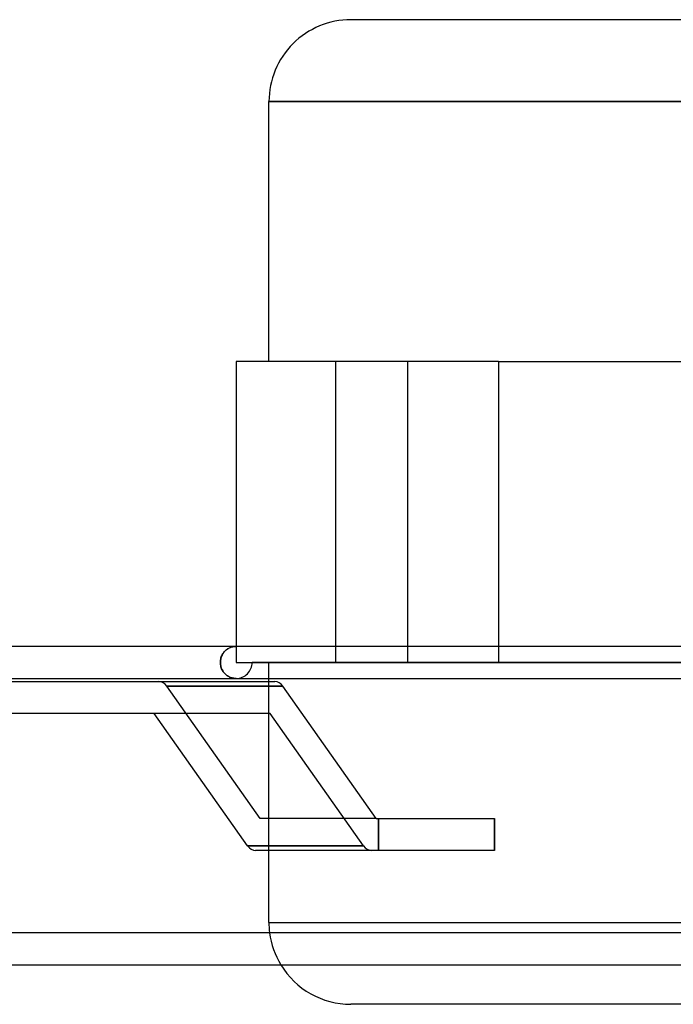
# Model space of a CAD drawing. Header units: millimetres. Extents: x -133 to 133, y -31 to 76.
# Tile 4 of 7: x -50 to -10, y 14 to 76. Entities that reach past the tile are written whole.
import ezdxf

# ---------------------------------------------------------------- set-up
doc = ezdxf.new("R2010")
doc.units = ezdxf.units.MM
doc.layers.add('HIDDEN', color=7, linetype='Continuous')
doc.layers.add('THICK', color=7, linetype='Continuous')

msp = doc.modelspace()

# ---------------------------------------------------------------- linework, layer by layer
at = {"layer": 'HIDDEN'}
for p, q in [((-34.85, 70.875), (0, 70.875)), ((-36.9, 54.625), (-36.9, 54.625)), ((-30.662, 35.815), (-30.662, 54.625)), ((-30.662, 35.815), (-30.662, 54.625)), ((-26.162, 35.815), (-26.162, 54.625)), ((-26.162, 35.815), (-26.162, 54.625)), ((-20.5, 54.625), (-20.5, 35.815)), ((-37.75, 36.326), (-37.78, 36.271)), ((-37.772, 36.286), (-37.74, 36.343)), ((-37.717, 36.379), (-37.75, 36.326)), ((-37.74, 36.343), (-37.705, 36.396)), ((-37.682, 36.428), (-37.717, 36.379)), ((-37.705, 36.396), (-37.668, 36.446)), ((-37.644, 36.474), (-37.682, 36.428)), ((-37.668, 36.446), (-37.628, 36.493)), ((-37.605, 36.517), (-37.644, 36.474)), ((-37.628, 36.493), (-37.587, 36.536)), ((-37.564, 36.557), (-37.605, 36.517)), ((-37.587, 36.536), (-37.543, 36.576)), ((-37.522, 36.594), (-37.564, 36.557)), ((-37.543, 36.576), (-37.499, 36.612)), ((-37.479, 36.627), (-37.522, 36.594)), ((-37.499, 36.612), (-37.453, 36.645)), ((-37.434, 36.658), (-37.479, 36.627)), ((-37.453, 36.645), (-37.406, 36.676)), ((-37.388, 36.686), (-37.434, 36.658)), ((-37.406, 36.676), (-37.358, 36.703)), ((-37.342, 36.711), (-37.388, 36.686)), ((-37.358, 36.703), (-37.309, 36.727)), ((-37.294, 36.733), (-37.342, 36.711)), ((-37.309, 36.727), (-37.259, 36.748)), ((-37.246, 36.753), (-37.294, 36.733)), ((-37.259, 36.748), (-37.209, 36.766)), ((-37.198, 36.769), (-37.246, 36.753)), ((-37.209, 36.766), (-37.158, 36.781)), ((-37.149, 36.783), (-37.198, 36.769)), ((-37.158, 36.781), (-37.107, 36.793)), ((-37.1, 36.795), (-37.149, 36.783)), ((-37.107, 36.793), (-37.056, 36.803)), ((-37.05, 36.804), (-37.1, 36.795)), ((-37.056, 36.803), (-37.004, 36.81)), ((-37, 36.81), (-37.05, 36.804)), ((-37.004, 36.81), (-36.952, 36.814)), ((-36.95, 36.814), (-37, 36.81)), ((-36.952, 36.814), (-36.9, 36.815)), ((-36.9, 36.815), (-36.95, 36.814)), ((-36.9, 36.815), (-36.9, 35.815)), ((-20.5, 36.815), (-20.5, 35.815)), ((-37.887, 35.815), (-37.884, 35.887)), ((-37.884, 35.885), (-37.887, 35.815)), ((-37.887, 35.815), (-37.884, 35.743)), ((-37.884, 35.745), (-37.887, 35.815)), ((-37.884, 35.887), (-37.877, 35.959)), ((-37.877, 35.953), (-37.884, 35.885)), ((-37.877, 35.677), (-37.884, 35.745)), ((-37.884, 35.743), (-37.877, 35.671)), ((-37.877, 35.959), (-37.864, 36.029)), ((-37.866, 36.021), (-37.877, 35.953)), ((-37.85, 36.087), (-37.866, 36.021)), ((-37.864, 36.029), (-37.847, 36.097)), ((-37.83, 36.151), (-37.85, 36.087)), ((-37.847, 36.097), (-37.826, 36.163)), ((-37.807, 36.212), (-37.83, 36.151)), ((-37.826, 36.163), (-37.801, 36.226)), ((-37.78, 36.271), (-37.807, 36.212)), ((-37.801, 36.226), (-37.772, 36.286)), ((-36.9, 35.815), (-36.9, 35.815)), ((-36.9, 35.815), (-36.9, 35.815)), ((-36.9, 35.815), (-20.5, 35.815)), ((35.9, 35.815), (-35.9, 35.815)), ((-34.85, 34.815), (-34.85, 35.815)), ((-20.5, 35.815), (-8.649, 35.815)), ((-37.866, 35.609), (-37.877, 35.677)), ((-37.877, 35.671), (-37.864, 35.601)), ((-37.85, 35.543), (-37.866, 35.609)), ((-37.864, 35.601), (-37.847, 35.533)), ((-37.83, 35.479), (-37.85, 35.543)), ((-37.847, 35.533), (-37.826, 35.467)), ((-37.807, 35.418), (-37.83, 35.479)), ((-37.826, 35.467), (-37.801, 35.404)), ((-37.78, 35.359), (-37.807, 35.418)), ((-37.801, 35.404), (-37.772, 35.344)), ((-37.75, 35.304), (-37.78, 35.359)), ((-37.772, 35.344), (-37.74, 35.287)), ((-37.717, 35.251), (-37.75, 35.304)), ((-37.74, 35.287), (-37.705, 35.234)), ((-37.682, 35.202), (-37.717, 35.251)), ((-37.705, 35.234), (-37.668, 35.184)), ((-37.644, 35.156), (-37.682, 35.202)), ((-37.668, 35.184), (-37.628, 35.137)), ((-37.605, 35.113), (-37.644, 35.156)), ((-37.628, 35.137), (-37.587, 35.094)), ((-37.564, 35.073), (-37.605, 35.113)), ((-37.587, 35.094), (-37.543, 35.054)), ((-37.522, 35.036), (-37.564, 35.073)), ((-37.543, 35.054), (-37.499, 35.018)), ((-37.479, 35.003), (-37.522, 35.036)), ((-37.499, 35.018), (-37.453, 34.985)), ((-37.434, 34.972), (-37.479, 35.003)), ((-37.453, 34.985), (-37.406, 34.954)), ((-37.388, 34.944), (-37.434, 34.972)), ((-37.406, 34.954), (-37.358, 34.927)), ((-37.342, 34.919), (-37.388, 34.944)), ((-37.358, 34.927), (-37.309, 34.903)), ((-37.294, 34.897), (-37.342, 34.919)), ((-37.309, 34.903), (-37.259, 34.882)), ((-37.246, 34.877), (-37.294, 34.897)), ((-37.259, 34.882), (-37.209, 34.864)), ((-37.198, 34.861), (-37.246, 34.877)), ((-37.209, 34.864), (-37.158, 34.849)), ((-37.149, 34.847), (-37.198, 34.861)), ((-37.158, 34.849), (-37.107, 34.837)), ((-37.1, 34.835), (-37.149, 34.847)), ((-37.107, 34.837), (-37.056, 34.827)), ((-37.05, 34.826), (-37.1, 34.835)), ((-37.056, 34.827), (-37.004, 34.82)), ((-37, 34.82), (-37.05, 34.826)), ((-37.004, 34.82), (-36.952, 34.816)), ((-36.95, 34.816), (-37, 34.82)), ((-36.952, 34.816), (-36.9, 34.815)), ((-36.9, 34.815), (-36.95, 34.816)), ((-34.85, 24.065), (-34.85, 34.615)), ((-35.389, 26.065), (-41.228, 34.322)), ((-35.389, 26.065), (-41.228, 34.322)), ((-41.228, 34.322), (-33.98, 34.322)), ((-33.98, 34.322), (-41.228, 34.322)), ((-28.935, 24.358), (-34.773, 32.615)), ((-28.142, 26.065), (-35.389, 26.065)), ((-27.999, 24.065), (-27.999, 26.065)), ((-27.999, 26.065), (-27.999, 24.065)), ((-20.751, 24.065), (-20.751, 26.065)), ((-36.182, 24.358), (-28.935, 24.358)), ((-34.85, 19.565), (0, 19.565))]:
    msp.add_line(p, q, dxfattribs=at)
for centre, radius, start, end in [((-36.9, 35.815), 1, 269.9999, 359.99994), ((-29.725, 19.565), 5.125, 187.37097, 211.23414)]:
    msp.add_arc(centre, radius, start, end, dxfattribs=at)
for centre, major_axis in [((-41.728, 33.615), (0, 1)), ((-41.728, 33.615), (0, 1)), ((-28.435, 25.065), (0, -1))]:
    msp.add_ellipse(centre, major_axis=major_axis, ratio=0.707107, start_param=-0.785398, end_param=0, dxfattribs=at)
at = {"layer": 'THICK'}
for p, q in [((0, 76), (-29.725, 76)), ((0, 70.875), (-34.85, 70.875)), ((-34.85, 54.625), (-34.85, 70.875)), ((-20.5, 54.625), (-36.9, 54.625)), ((-36.9, 54.625), (-36.9, 36.815)), ((-20.5, 54.625), (20.5, 54.625)), ((-20.5, 54.625), (-20.5, 36.815)), ((0, 36.815), (-116.05, 36.815)), ((-116.046, 34.815), (-1, 34.815)), ((-76.456, 34.615), (-34.48, 34.615)), ((-34.85, 34.615), (-34.85, 34.815)), ((-28.142, 26.065), (-33.98, 34.322)), ((-34.773, 32.615), (-75.749, 32.615)), ((-36.182, 24.358), (-42.021, 32.615)), ((-28.935, 24.358), (-34.773, 32.615)), ((-28.142, 26.065), (-20.751, 26.065)), ((-20.751, 26.065), (-20.751, 24.065)), ((-28.935, 24.358), (-36.182, 24.358)), ((-28.435, 24.065), (-35.682, 24.065)), ((-34.85, 19.565), (-34.85, 24.065)), ((-20.751, 24.065), (-28.435, 24.065)), ((-34.85, 19.565), (-1, 19.565)), ((-1, 18.907), (-116.046, 18.907)), ((-116.046, 16.907), (-1, 16.907)), ((-1, 14.44), (-29.725, 14.44))]:
    msp.add_line(p, q, dxfattribs=at)
for centre, start, end in [((-29.725, 70.875), 89.99998, 180.00002), ((-29.725, 19.565), 179.99996, 187.37097), ((-29.725, 19.565), 211.23414, 270.00002)]:
    msp.add_arc(centre, 5.125, start, end, dxfattribs=at)
for centre, major_axis, start_param, end_param in [((-34.48, 33.615), (0, -1), 2.356194, 3.141593), ((-35.682, 25.065), (0, 1), 2.356194, 3.141593), ((-28.435, 25.065), (0, -1), -0.785398, 0)]:
    msp.add_ellipse(centre, major_axis=major_axis, ratio=0.707107, start_param=start_param, end_param=end_param, dxfattribs=at)

doc.saveas('drawing.dxf')
